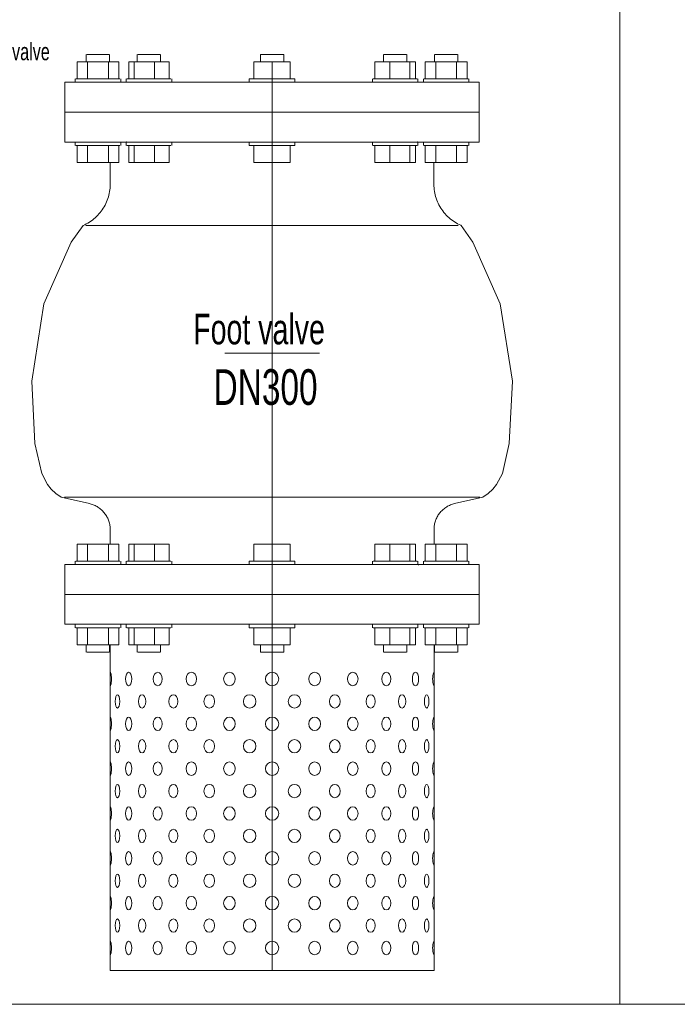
# Model space of a CAD drawing. Header units: millimetres. Extents: x 2339 to 23224, y 1509 to 18979.
# Tile 55 of 124: x 17354 to 18274, y 1509 to 2885. Entities that reach past the tile are written whole.
import ezdxf

# ---------------------------------------------------------------- set-up
doc = ezdxf.new("R2010")
doc.units = ezdxf.units.MM
doc.set_wipeout_variables(frame=1)
doc.layers.get('0').update_dxf_attribs({"lineweight": 0})
doc.styles.add('DISOCP', font='disocp.shx', dxfattribs={"width": 0.6})

# ---------------------------------------------------------------- blocks, each defined once
blk = doc.blocks.new('*U289')
at = {"style": 'DISOCP', "width": 0.7}
blk.add_text('To mini float valve', height=7.2917, dxfattribs=at).set_placement((157.26, 186.99))
blk.add_wipeout([(-138.87, -87.5), (-138.87, -83.11), (-140.3, -83.11), (-140.3, -82.33), (-147.53, -82.33), (-147.53, 82.33), (-140.3, 82.33), (-140.3, 83.11), (-138.87, 83.11), (-138.87, 87.5), (-113.67, 87.5), (-113.67, 83.11), (-112.17, 83.11), (-112.17, 82.33), (-105.01, 82.33), (-105.01, 56.88), (-101.88, 56.88), (-101.88, 53.98), (-78.01, 53.98), (-68.26, 100.63), (-93.78, 100.63), (-93.78, 124.35), (-69.98, 124.35), (-69.71, 175.06), (-63.58, 187.73), (-50.43, 194.91), (-15.57, 195.3), (-15.57, 196.88), (19.24, 196.88), (19.24, 185.77), (8.06, 184.18), (8.06, 177.83), (6.06, 177.83), (6.06, 136.08), (46.19, 128.87), (46.19, 131.27), (60.31, 131.27), (60.31, 125.54), (89.68, 125.54), (93.78, 124.35), (93.78, 100.63), (68.26, 100.63), (78.01, 53.98), (101.88, 53.98), (101.88, 78.24), (105.01, 78.41), (105.01, 82.33), (112.17, 82.33), (113.67, 87.5), (138.87, 87.5), (138.87, 83.11), (140.3, 83.11), (140.3, 82.33), (147.53, 82.33), (147.53, -82.33), (140.3, -82.33), (140.3, -83.11), (138.87, -83.11), (138.87, -87.5), (113.67, -87.5), (113.67, -83.11), (112.17, -83.11), (112.17, -82.33), (105.01, -82.33), (105.01, -56.88), (101.88, -56.71), (101.88, -53.97), (-105.01, -53.97), (-105.01, -82.33), (-112.17, -82.33), (-112.17, -83.11), (-113.67, -83.11), (-113.67, -87.5)])
for p, q in [((-15.57, 195.3), (-46.17, 195.3)), ((19.24, 196.88), (-15.57, 196.88)), ((-15.57, 190.53), (-15.57, 196.88)), ((19.24, 196.88), (19.24, 190.53)), ((34.37, 195.3), (19.24, 195.3)), ((25.05, 195.3), (127.43, 195.3)), ((-15.57, 184.18), (-15.57, 190.53)), ((19.24, 190.53), (19.24, 184.18)), ((-46.17, 185.77), (-15.57, 185.77)), ((-15.57, 184.18), (-4.64, 184.18)), ((-4.64, 184.18), (-4.64, 177.83)), ((8.06, 184.18), (19.24, 184.18)), ((8.06, 177.83), (8.06, 184.18)), ((34.37, 185.77), (19.24, 185.77)), ((127.43, 185.77), (25.05, 185.77)), ((8.06, 177.83), (-4.64, 177.83)), ((-3.47, 177.83), (-3.47, 136.16)), ((6.06, 136.08), (6.06, 177.83)), ((-69.98, 171.48), (-69.98, 124.35)), ((-60.46, 124.35), (-60.46, 171.48)), ((-85.52, 131.27), (-89.05, 131.27)), ((-89.05, 131.27), (-89.05, 125.54)), ((-78.46, 131.27), (-85.52, 131.27)), ((-85.52, 125.54), (-85.52, 131.27)), ((-74.93, 131.27), (-78.46, 131.27)), ((-78.46, 131.27), (-78.46, 125.54)), ((-74.93, 131.27), (-74.93, 125.54)), ((-56.78, 131.27), (-60.31, 131.27)), ((-60.31, 131.27), (-60.31, 125.54)), ((-49.72, 131.27), (-56.78, 131.27)), ((-56.78, 125.54), (-56.78, 131.27)), ((-46.19, 131.27), (-49.72, 131.27)), ((-49.72, 131.27), (-49.72, 125.54)), ((-46.19, 131.27), (-46.19, 125.54)), ((-7.19, 131.27), (-3.66, 131.27)), ((-7.19, 131.27), (-7.19, 125.54)), ((-3.66, 131.27), (3.4, 131.27)), ((-3.66, 131.27), (-3.66, 125.54)), ((3.4, 131.27), (6.93, 131.27)), ((3.4, 125.54), (3.4, 131.27)), ((6.93, 131.27), (6.93, 125.54)), ((46.19, 131.27), (49.72, 131.27)), ((46.19, 131.27), (46.19, 125.54)), ((49.72, 131.27), (56.78, 131.27)), ((49.72, 131.27), (49.72, 125.54)), ((56.78, 131.27), (60.31, 131.27)), ((56.78, 125.54), (56.78, 131.27)), ((60.31, 131.27), (60.31, 125.54)), ((74.93, 131.27), (78.46, 131.27)), ((74.93, 131.27), (74.93, 125.54)), ((78.46, 131.27), (85.52, 131.27)), ((78.46, 131.27), (78.46, 125.54)), ((85.52, 131.27), (89.05, 131.27)), ((85.52, 125.54), (85.52, 131.27)), ((89.05, 131.27), (89.05, 125.54)), ((-89.68, 124.35), (-89.68, 125.54)), ((-81.99, 125.54), (-89.68, 125.54)), ((-74.3, 125.54), (-81.99, 125.54)), ((-74.3, 125.54), (-74.3, 124.35)), ((-60.94, 124.35), (-60.94, 125.54)), ((-53.25, 125.54), (-60.94, 125.54)), ((-45.57, 125.54), (-53.25, 125.54)), ((-45.57, 125.54), (-45.57, 124.35)), ((-7.82, 125.54), (-7.82, 124.35)), ((-7.82, 125.54), (-0.13, 125.54)), ((-0.13, 125.54), (7.56, 125.54)), ((7.56, 124.35), (7.56, 125.54)), ((45.57, 125.54), (45.57, 124.35)), ((45.57, 125.54), (53.25, 125.54)), ((53.25, 125.54), (60.94, 125.54)), ((60.94, 124.35), (60.94, 125.54)), ((74.3, 125.54), (74.3, 124.35)), ((74.3, 125.54), (81.99, 125.54)), ((81.99, 125.54), (89.68, 125.54)), ((89.68, 124.35), (89.68, 125.54)), ((93.78, 124.35), (-93.78, 124.35)), ((-93.78, 100.63), (-93.78, 124.35)), ((93.78, 100.63), (93.78, 124.35)), ((93.78, 112.49), (-93.78, 112.49)), ((93.78, 100.63), (-93.78, 100.63)), ((-89.68, 100.63), (-89.68, 99.44)), ((-68.26, 100.63), (-78.01, 53.98)), ((-74.3, 99.44), (-74.3, 100.63)), ((-60.94, 100.63), (-60.94, 99.44)), ((-45.57, 99.44), (-45.57, 100.63)), ((-7.82, 99.44), (-7.82, 100.63)), ((7.56, 100.63), (7.56, 99.44)), ((45.57, 99.44), (45.57, 100.63)), ((60.94, 100.63), (60.94, 99.44)), ((68.26, 100.63), (78.01, 53.98)), ((74.3, 99.44), (74.3, 100.63)), ((89.68, 100.63), (89.68, 99.44)), ((-81.99, 99.44), (-89.68, 99.44)), ((-89.05, 93.71), (-89.05, 99.44)), ((-85.52, 99.44), (-85.52, 93.71)), ((-74.3, 99.44), (-81.99, 99.44)), ((-78.46, 93.71), (-78.46, 99.44)), ((-74.93, 93.71), (-74.93, 99.44)), ((-53.25, 99.44), (-60.94, 99.44)), ((-60.31, 93.71), (-60.31, 99.44)), ((-56.78, 99.44), (-56.78, 93.71)), ((-45.57, 99.44), (-53.25, 99.44)), ((-49.72, 93.71), (-49.72, 99.44)), ((-46.19, 93.71), (-46.19, 99.44)), ((-7.82, 99.44), (-0.13, 99.44)), ((-7.19, 93.71), (-7.19, 99.44)), ((-3.66, 93.71), (-3.66, 99.44)), ((-0.13, 99.44), (7.56, 99.44)), ((3.4, 99.44), (3.4, 93.71)), ((6.93, 93.71), (6.93, 99.44)), ((45.57, 99.44), (53.25, 99.44)), ((46.19, 93.71), (46.19, 99.44)), ((49.72, 93.71), (49.72, 99.44)), ((53.25, 99.44), (60.94, 99.44)), ((56.78, 99.44), (56.78, 93.71)), ((60.31, 93.71), (60.31, 99.44)), ((74.3, 99.44), (81.99, 99.44)), ((74.93, 93.71), (74.93, 99.44)), ((78.46, 93.71), (78.46, 99.44)), ((81.99, 99.44), (89.68, 99.44)), ((85.52, 99.44), (85.52, 93.71)), ((89.05, 93.71), (89.05, 99.44)), ((-85.52, 93.71), (-89.05, 93.71)), ((-85.92, 93.71), (-85.92, 91.2)), ((-78.46, 93.71), (-85.52, 93.71)), ((-74.93, 93.71), (-78.46, 93.71)), ((-78.06, 91.2), (-78.06, 93.71)), ((-56.78, 93.71), (-60.31, 93.71)), ((-57.18, 93.71), (-57.18, 91.2)), ((-49.72, 93.71), (-56.78, 93.71)), ((-46.19, 93.71), (-49.72, 93.71)), ((-49.33, 91.2), (-49.33, 93.71)), ((-7.19, 93.71), (-3.66, 93.71)), ((-4.06, 91.2), (-4.06, 93.71)), ((-3.66, 93.71), (3.4, 93.71)), ((3.4, 93.71), (6.93, 93.71)), ((3.8, 93.71), (3.8, 91.2)), ((46.19, 93.71), (49.72, 93.71)), ((49.33, 91.2), (49.33, 93.71)), ((49.72, 93.71), (56.78, 93.71)), ((56.78, 93.71), (60.31, 93.71)), ((57.18, 93.71), (57.18, 91.2)), ((74.93, 93.71), (78.46, 93.71)), ((78.06, 91.2), (78.06, 93.71)), ((78.46, 93.71), (85.52, 93.71)), ((85.52, 93.71), (89.05, 93.71)), ((85.92, 93.71), (85.92, 91.2)), ((-126.27, 87.5), (-138.87, 87.5)), ((-138.87, -87.5), (-138.87, 87.5)), ((-126.27, 87.5), (-126.27, -87.5)), ((-113.67, 87.5), (-126.27, 87.5)), ((-126.27, -87.5), (-126.27, 87.5)), ((-113.67, 87.5), (-113.67, -87.5)), ((-81.99, 91.2), (-85.92, 91.2)), ((-78.2, 91.2), (-81.99, 91.2)), ((-53.25, 91.2), (-57.18, 91.2)), ((-49.46, 91.2), (-53.25, 91.2)), ((-3.92, 91.2), (-0.13, 91.2)), ((-0.13, 91.2), (3.8, 91.2)), ((49.46, 91.2), (53.25, 91.2)), ((53.25, 91.2), (57.18, 91.2)), ((78.2, 91.2), (81.99, 91.2)), ((81.99, 91.2), (85.92, 91.2)), ((113.67, 87.5), (126.27, 87.5)), ((113.67, 87.5), (113.67, -87.5)), ((126.27, 87.5), (138.87, 87.5)), ((126.27, 87.5), (126.27, -87.5)), ((126.27, -87.5), (126.27, 87.5)), ((138.87, -87.5), (138.87, 87.5)), ((-138.87, 83.11), (-140.3, 83.11)), ((-140.3, 73.5), (-140.3, 83.11)), ((-112.17, 83.11), (-113.67, 83.11)), ((-112.17, 83.11), (-112.17, 73.5)), ((112.17, 83.11), (113.67, 83.11)), ((112.17, 83.11), (112.17, 73.5)), ((138.87, 83.11), (140.3, 83.11)), ((140.3, 73.5), (140.3, 83.11)), ((-147.53, 77.91), (-147.53, 82.33)), ((-140.3, 82.33), (-147.53, 82.33)), ((-105.01, 82.33), (-112.17, 82.33)), ((-105.01, 82.33), (-105.01, 77.91)), ((105.01, 82.33), (105.01, 77.91)), ((105.01, 82.33), (112.17, 82.33)), ((140.3, 82.33), (147.53, 82.33)), ((147.53, 77.91), (147.53, 82.33)), ((-147.53, 69.09), (-147.53, 77.91)), ((-140.3, 77.91), (-147.53, 77.91)), ((-105.01, 77.91), (-112.17, 77.91)), ((-101.88, 78.41), (-105.01, 78.41)), ((-105.01, 77.91), (-105.01, 69.09)), ((-101.88, 78.24), (-101.88, 73.5)), ((101.88, 78.41), (105.01, 78.41)), ((101.88, 78.24), (101.88, 73.5)), ((105.01, 77.91), (105.01, 69.09)), ((105.01, 77.91), (112.17, 77.91)), ((140.3, 77.91), (147.53, 77.91)), ((147.53, 69.09), (147.53, 77.91)), ((-140.3, 63.89), (-140.3, 73.5)), ((-112.17, 73.5), (-112.17, 63.89)), ((-101.88, 73.5), (-101.88, 68.59)), ((101.88, 73.5), (101.88, 68.59)), ((112.17, 73.5), (112.17, 63.89)), ((140.3, 63.89), (140.3, 73.5)), ((-147.53, 64.67), (-147.53, 69.09)), ((-147.53, 69.09), (-140.3, 69.09)), ((-112.17, 69.09), (-105.01, 69.09)), ((-105.01, 69.09), (-105.01, 64.67)), ((-105.01, 68.59), (-101.88, 68.59)), ((105.01, 68.59), (101.88, 68.59)), ((105.01, 69.09), (105.01, 64.67)), ((112.17, 69.09), (105.01, 69.09)), ((147.53, 69.09), (140.3, 69.09)), ((147.53, 64.67), (147.53, 69.09)), ((-140.3, 64.67), (-147.53, 64.67)), ((-140.3, 63.89), (-138.87, 63.89)), ((-113.67, 63.89), (-112.17, 63.89)), ((-105.01, 64.67), (-112.17, 64.67)), ((105.01, 64.67), (112.17, 64.67)), ((113.67, 63.89), (112.17, 63.89)), ((140.3, 63.89), (138.87, 63.89)), ((140.3, 64.67), (147.53, 64.67)), ((-147.53, 58.21), (-147.53, 60.5)), ((-140.3, 60.5), (-147.53, 60.5)), ((-147.53, 49.69), (-147.53, 58.21)), ((-140.3, 58.21), (-147.53, 58.21)), ((-138.87, 61.58), (-140.3, 61.58)), ((-140.3, 45.18), (-140.3, 61.58)), ((-138.87, 61.58), (-140.3, 61.58)), ((-140.3, 61.25), (-140.3, 61.25)), ((-112.17, 61.58), (-113.67, 61.58)), ((-112.17, 61.58), (-113.67, 61.58)), ((-112.17, 61.58), (-112.17, 45.18)), ((-112.17, 61.25), (-112.17, 61.25)), ((-105.01, 60.5), (-112.17, 60.5)), ((-105.01, 58.21), (-112.17, 58.21)), ((-105.01, 60.5), (-105.01, 58.21)), ((-105.01, 58.21), (-105.01, 49.69)), ((105.01, 60.5), (105.01, 58.21)), ((105.01, 60.5), (112.17, 60.5)), ((105.01, 58.21), (105.01, 49.69)), ((105.01, 58.21), (112.17, 58.21)), ((112.17, 61.58), (113.67, 61.58)), ((112.17, 61.58), (112.17, 45.18)), ((112.17, 61.58), (113.67, 61.58)), ((112.17, 61.25), (112.17, 61.25)), ((138.87, 61.58), (140.3, 61.58)), ((138.87, 61.58), (140.3, 61.58)), ((140.3, 45.18), (140.3, 61.58)), ((140.3, 61.25), (140.3, 61.25)), ((140.3, 60.5), (147.53, 60.5)), ((140.3, 58.21), (147.53, 58.21)), ((147.53, 58.21), (147.53, 60.5)), ((147.53, 49.69), (147.53, 58.21)), ((-101.88, 56.88), (-105.01, 56.88)), ((-101.88, 56.88), (-105.01, 56.88)), ((-101.88, 56.88), (-101.88, 48.5)), ((-101.88, 56.71), (-101.88, 56.71)), ((101.88, 56.88), (105.01, 56.88)), ((101.88, 56.88), (101.88, 48.5)), ((101.88, 56.88), (105.01, 56.88)), ((101.88, 56.71), (101.88, 56.71)), ((-101.88, 53.98), (-78.01, 53.98)), ((101.88, 53.98), (78.01, 53.98)), ((113.67, -53.97), (113.67, 53.98)), ((-147.53, 43.45), (-147.53, 49.69)), ((-140.3, 49.69), (-147.53, 49.69)), ((-105.01, 49.69), (-112.17, 49.69)), ((-105.01, 49.69), (-105.01, 43.45)), ((-105.01, 47.06), (-101.88, 47.06)), ((-101.88, 48.5), (-101.88, 47.06)), ((-101.88, 47.23), (-101.88, 47.23)), ((101.88, 48.5), (101.88, 47.06)), ((101.88, 47.23), (101.88, 47.23)), ((105.01, 47.06), (101.88, 47.06)), ((105.01, 49.69), (105.01, 43.45)), ((105.01, 49.69), (112.17, 49.69)), ((140.3, 49.69), (147.53, 49.69)), ((147.53, 43.45), (147.53, 49.69)), ((-147.53, 43.45), (-140.3, 43.45)), ((-140.3, 42.36), (-140.3, 45.18)), ((-140.3, 42.36), (-138.87, 42.36)), ((-113.67, 42.36), (-112.17, 42.36)), ((-112.17, 45.18), (-112.17, 42.36)), ((-112.17, 43.45), (-105.01, 43.45)), ((112.17, 43.45), (105.01, 43.45)), ((112.17, 45.18), (112.17, 42.36)), ((113.67, 42.36), (112.17, 42.36)), ((140.3, 42.36), (138.87, 42.36)), ((140.3, 42.36), (140.3, 45.18)), ((147.53, 43.45), (140.3, 43.45)), ((0, 13.48), (0, -13.48)), ((-138.87, 9.61), (-140.3, 9.61)), ((-140.3, 9.61), (-140.3, 9.28)), ((-140.3, -9.61), (-140.3, 9.61)), ((-112.17, 9.61), (-113.67, 9.61)), ((-112.17, 9.61), (-112.17, -9.61)), ((-112.17, 9.28), (-112.17, 9.61)), ((112.17, 9.61), (113.67, 9.61)), ((112.17, 9.61), (112.17, -9.61)), ((112.17, 9.28), (112.17, 9.61)), ((138.87, 9.61), (140.3, 9.61)), ((140.3, 9.61), (140.3, 9.28)), ((140.3, -9.61), (140.3, 9.61)), ((-147.53, 0), (-147.53, 7.64)), ((-140.3, 7.64), (-147.53, 7.64)), ((-105.01, 7.64), (-112.17, 7.64)), ((-107.15, 4.74), (-107.15, 4.91)), ((-105.01, 7.64), (-105.01, 0)), ((-101.88, 4.91), (-105.01, 4.91)), ((-101.88, 4.91), (-101.88, -4.91)), ((101.88, 4.91), (105.01, 4.91)), ((101.88, 4.91), (101.88, -4.91)), ((105.01, 7.64), (105.01, 0)), ((105.01, 7.64), (112.17, 7.64)), ((107.15, 4.74), (107.15, 4.91)), ((140.3, 7.64), (147.53, 7.64)), ((147.53, 0), (147.53, 7.64)), ((113.67, 0), (-113.67, 0)), ((-147.53, -7.64), (-147.53, 0)), ((-140.3, 0), (-147.53, 0)), ((-105.01, 0), (-112.17, 0)), ((-105.01, 0), (-105.01, -7.64)), ((105.01, 0), (105.01, -7.64)), ((105.01, 0), (112.17, 0)), ((140.3, 0), (147.53, 0)), ((147.53, -7.64), (147.53, 0)), ((-140.3, -7.64), (-147.53, -7.64)), ((-105.01, -7.64), (-112.17, -7.64)), ((-105.01, -4.91), (-101.88, -4.91)), ((-101.88, -4.91), (-101.88, -4.74)), ((101.88, -4.91), (101.88, -4.74)), ((105.01, -4.91), (101.88, -4.91)), ((105.01, -7.64), (112.17, -7.64)), ((140.3, -7.64), (147.53, -7.64)), ((-140.3, -9.28), (-140.3, -9.61)), ((-140.3, -9.61), (-138.87, -9.61)), ((-113.67, -9.61), (-112.17, -9.61)), ((-112.17, -9.61), (-112.17, -9.28)), ((112.17, -9.61), (112.17, -9.28)), ((113.67, -9.61), (112.17, -9.61)), ((140.3, -9.61), (138.87, -9.61)), ((140.3, -9.28), (140.3, -9.61)), ((-147.53, -49.69), (-147.53, -43.45)), ((-140.3, -43.45), (-147.53, -43.45)), ((-138.87, -42.36), (-140.3, -42.36)), ((-140.3, -45.18), (-140.3, -42.36)), ((-140.3, -61.58), (-140.3, -45.18)), ((-112.17, -42.36), (-113.67, -42.36)), ((-112.17, -42.36), (-112.17, -45.18)), ((-105.01, -43.45), (-112.17, -43.45)), ((-112.17, -45.18), (-112.17, -61.58)), ((-105.01, -43.45), (-105.01, -49.69)), ((105.01, -43.45), (105.01, -49.69)), ((105.01, -43.45), (112.17, -43.45)), ((112.17, -42.36), (113.67, -42.36)), ((112.17, -42.36), (112.17, -45.18)), ((112.17, -45.18), (112.17, -61.58)), ((138.87, -42.36), (140.3, -42.36)), ((140.3, -45.18), (140.3, -42.36)), ((140.3, -43.45), (147.53, -43.45)), ((140.3, -61.58), (140.3, -45.18)), ((147.53, -49.69), (147.53, -43.45)), ((-147.53, -58.21), (-147.53, -49.69)), ((-140.3, -49.69), (-147.53, -49.69)), ((-105.01, -49.69), (-112.17, -49.69)), ((-101.88, -47.06), (-105.01, -47.06)), ((-105.01, -49.69), (-105.01, -58.21)), ((-101.88, -47.06), (-101.88, -48.5)), ((-101.88, -47.23), (-101.88, -47.23)), ((-101.88, -48.5), (-101.88, -56.88)), ((101.88, -47.06), (105.01, -47.06)), ((101.88, -47.06), (101.88, -48.5)), ((101.88, -47.23), (101.88, -47.23)), ((101.88, -48.5), (101.88, -56.88)), ((105.01, -49.69), (105.01, -58.21)), ((105.01, -49.69), (112.17, -49.69)), ((140.3, -49.69), (147.53, -49.69)), ((147.53, -58.21), (147.53, -49.69)), ((-101.88, -53.98), (101.88, -53.97)), ((-105.01, -56.88), (-101.88, -56.88)), ((-105.01, -56.88), (-101.88, -56.88)), ((-101.88, -56.71), (-101.88, -56.71)), ((101.88, -56.71), (101.88, -56.71)), ((105.01, -56.88), (101.88, -56.88)), ((105.01, -56.88), (101.88, -56.88)), ((-147.53, -60.5), (-147.53, -58.21)), ((-140.3, -58.21), (-147.53, -58.21)), ((-140.3, -60.5), (-147.53, -60.5)), ((-140.3, -61.25), (-140.3, -61.25)), ((-140.3, -61.58), (-138.87, -61.58)), ((-140.3, -61.58), (-138.87, -61.58)), ((-113.67, -61.58), (-112.17, -61.58)), ((-113.67, -61.58), (-112.17, -61.58)), ((-105.01, -58.21), (-112.17, -58.21)), ((-105.01, -60.5), (-112.17, -60.5)), ((-112.17, -61.25), (-112.17, -61.25)), ((-105.01, -58.21), (-105.01, -60.5)), ((105.01, -58.21), (105.01, -60.5)), ((105.01, -58.21), (112.17, -58.21)), ((105.01, -60.5), (112.17, -60.5)), ((112.17, -61.25), (112.17, -61.25)), ((113.67, -61.58), (112.17, -61.58)), ((113.67, -61.58), (112.17, -61.58)), ((140.3, -61.58), (138.87, -61.58)), ((140.3, -61.58), (138.87, -61.58)), ((140.3, -58.21), (147.53, -58.21)), ((140.3, -60.5), (147.53, -60.5)), ((140.3, -61.25), (140.3, -61.25)), ((147.53, -60.5), (147.53, -58.21)), ((-147.53, -69.09), (-147.53, -64.67)), ((-140.3, -64.67), (-147.53, -64.67)), ((-138.87, -63.89), (-140.3, -63.89)), ((-140.3, -73.5), (-140.3, -63.89)), ((-112.17, -63.89), (-113.67, -63.89)), ((-112.17, -63.89), (-112.17, -73.5)), ((-105.01, -64.67), (-112.17, -64.67)), ((-105.01, -64.67), (-105.01, -69.09)), ((105.01, -64.67), (105.01, -69.09)), ((105.01, -64.67), (112.17, -64.67)), ((112.17, -63.89), (113.67, -63.89)), ((112.17, -63.89), (112.17, -73.5)), ((138.87, -63.89), (140.3, -63.89)), ((140.3, -73.5), (140.3, -63.89)), ((140.3, -64.67), (147.53, -64.67)), ((147.53, -69.09), (147.53, -64.67)), ((-147.53, -77.91), (-147.53, -69.09)), ((-140.3, -69.09), (-147.53, -69.09)), ((-105.01, -69.09), (-112.17, -69.09)), ((-101.88, -68.59), (-105.01, -68.59)), ((-105.01, -69.09), (-105.01, -77.91)), ((-101.88, -68.59), (-101.88, -73.5)), ((101.88, -68.59), (105.01, -68.59)), ((101.88, -68.59), (101.88, -73.5)), ((105.01, -69.09), (105.01, -77.91)), ((105.01, -69.09), (112.17, -69.09)), ((140.3, -69.09), (147.53, -69.09)), ((147.53, -77.91), (147.53, -69.09)), ((-140.3, -83.11), (-140.3, -73.5)), ((-112.17, -73.5), (-112.17, -83.11)), ((-101.88, -73.5), (-101.88, -78.41)), ((101.88, -73.5), (101.88, -78.41)), ((112.17, -73.5), (112.17, -83.11)), ((140.3, -83.11), (140.3, -73.5)), ((-147.53, -82.33), (-147.53, -77.91)), ((-140.3, -77.91), (-147.53, -77.91)), ((-105.01, -77.91), (-112.17, -77.91)), ((-105.01, -77.91), (-105.01, -82.33)), ((-105.01, -78.41), (-101.88, -78.41)), ((105.01, -78.41), (101.88, -78.41)), ((105.01, -77.91), (105.01, -82.33)), ((105.01, -77.91), (112.17, -77.91)), ((140.3, -77.91), (147.53, -77.91)), ((147.53, -82.33), (147.53, -77.91)), ((-140.3, -82.33), (-147.53, -82.33)), ((-105.01, -82.33), (-112.17, -82.33)), ((105.01, -82.33), (112.17, -82.33)), ((140.3, -82.33), (147.53, -82.33)), ((-140.3, -83.11), (-138.87, -83.11)), ((-113.67, -83.11), (-112.17, -83.11)), ((113.67, -83.11), (112.17, -83.11)), ((140.3, -83.11), (138.87, -83.11)), ((-138.87, -87.5), (-126.27, -87.5)), ((-126.27, -87.5), (-113.67, -87.5)), ((126.27, -87.5), (113.67, -87.5)), ((138.87, -87.5), (126.27, -87.5))]:
    blk.add_line(p, q)
at = {"flags": 128}
for points in [[(-46.17, 195.3), (-47.12, 195.28), (-48.07, 195.22), (-49.02, 195.13), (-49.96, 194.99), (-50.9, 194.82), (-51.83, 194.61), (-52.75, 194.37), (-53.66, 194.09), (-54.56, 193.77), (-55.44, 193.42), (-56.31, 193.03), (-57.17, 192.61), (-58, 192.15), (-58.82, 191.66), (-59.62, 191.14), (-60.39, 190.58), (-61.14, 190), (-61.87, 189.39), (-62.58, 188.74), (-63.25, 188.07), (-63.9, 187.38), (-64.52, 186.66), (-65.12, 185.91), (-65.68, 185.14), (-66.21, 184.35), (-66.71, 183.54), (-67.17, 182.71), (-67.6, 181.86), (-68, 180.99), (-68.36, 180.11), (-68.69, 179.22), (-68.98, 178.31), (-69.24, 177.39), (-69.46, 176.47), (-69.64, 175.53), (-69.78, 174.59), (-69.88, 173.64), (-69.95, 172.69), (-69.98, 171.74), (-69.98, 171.48)], [(-60.46, 171.48), (-60.45, 172.06), (-60.41, 172.63), (-60.35, 173.19), (-60.28, 173.76), (-60.17, 174.32), (-60.05, 174.88), (-59.9, 175.43), (-59.73, 175.98), (-59.54, 176.52), (-59.33, 177.05), (-59.1, 177.57), (-58.84, 178.08), (-58.57, 178.58), (-58.28, 179.07), (-57.96, 179.55), (-57.63, 180.02), (-57.28, 180.47), (-56.91, 180.9), (-56.53, 181.33), (-56.12, 181.73), (-55.71, 182.12), (-55.27, 182.5), (-54.83, 182.85), (-54.36, 183.19), (-53.89, 183.51), (-53.4, 183.81), (-52.9, 184.08), (-52.39, 184.34), (-51.88, 184.58), (-51.35, 184.8), (-50.81, 185), (-50.27, 185.17), (-49.72, 185.32), (-49.16, 185.46), (-48.6, 185.56), (-48.03, 185.65), (-47.47, 185.71), (-46.9, 185.75), (-46.32, 185.77), (-46.17, 185.77)]]:
    blk.add_lwpolyline(points, dxfattribs=at)
for points in [[(153.89, 189.41), (148.01, 193.63), (148.01, 191.09), (135.74, 191.09), (135.74, 189.39)], [(153.89, 189.31), (148.01, 185.09), (148.01, 187.63), (135.74, 187.63), (135.74, 189.32)]]:
    blk.add_lwpolyline(points)
for centre, radius, start, end in [((34.37, 190.53), 4.76, 270, 90), ((0, -12.9), 149.11, 71.9529, 108.0471)]:
    blk.add_arc(centre, radius, start, end)
blk.add_ellipse((127.43, 192.92), major_axis=(0, -2.38), ratio=0.622117)
for centre, major_axis, ratio, start_param, end_param in [((127.43, 188.15), (0, -2.38), 0.622117, 0, 3.141593), ((93.72, 18.64), (0, 102.39), 0.000001, 0.785356, 0.785416), ((0, 76.2), (102.39, 0), 0.000001, 0.785398, 0.785406)]:
    blk.add_ellipse(centre, major_axis=major_axis, ratio=ratio, start_param=start_param, end_param=end_param)
at = {"extrusion": (0, 0, -1)}
for centre, major_axis, start_param, end_param in [((-93.72, 18.64), (0, 102.39), 0.785356, 0.785416), ((0, 76.2), (-102.39, 0), 0.785398, 0.785406)]:
    blk.add_ellipse(centre, major_axis=major_axis, ratio=0.000001, start_param=start_param, end_param=end_param, dxfattribs=at)
for points, knots in [([(-4.64, 184.18), (-4.64, 184.18), (-4.6, 184.21), (-4.51, 184.31), (-4.42, 184.41), (-4.3, 184.53), (-4.15, 184.68), (-3.98, 184.85), (-3.79, 185.03), (-3.59, 185.24), (-3.37, 185.45), (-3.14, 185.68), (-2.9, 185.92), (-2.65, 186.18), (-2.31, 186.52), (-1.95, 186.88), (-1.58, 187.25), (-1.19, 187.63), (-0.52, 188.31), (0.49, 189.31), (1.3, 190.13), (1.71, 190.53)], [0, 0, 0, 0, 0.071429, 0.107143, 0.142857, 0.178571, 0.214286, 0.25, 0.285714, 0.321429, 0.357143, 0.392857, 0.428571, 0.464286, 0.5, 0.571429, 0.607143, 0.642857, 0.714286, 0.857143, 1, 1, 1, 1]), ([(1.71, 190.53), (2.12, 190.13), (2.93, 189.31), (3.93, 188.31), (4.61, 187.63), (4.99, 187.25), (5.27, 186.97), (5.54, 186.7), (5.81, 186.43), (6.07, 186.18), (6.32, 185.92), (6.56, 185.68), (6.79, 185.45), (7.01, 185.24), (7.21, 185.03), (7.39, 184.85), (7.56, 184.68), (7.71, 184.53), (7.83, 184.41), (7.93, 184.31), (8.02, 184.21), (8.05, 184.18), (8.06, 184.18)], [0, 0, 0, 0, 0.142857, 0.285714, 0.357143, 0.392857, 0.428571, 0.464286, 0.5, 0.535714, 0.571429, 0.607143, 0.642857, 0.678571, 0.714286, 0.75, 0.785714, 0.821429, 0.857143, 0.892857, 0.928571, 1, 1, 1, 1]), ([(-53.79, 0), (-53.81, 1.88), (-54.02, 5.58), (-54.67, 10.04), (-55.43, 13.52), (-56.13, 16.1), (-56.91, 18.62), (-57.75, 21.07), (-58.65, 23.43), (-59.94, 26.51), (-62.31, 31.64), (-65.32, 37.17), (-67.52, 40.83), (-78.01, 53.98)], [0, 0, 0, 0, 0.0625, 0.125, 0.15625, 0.1875, 0.21875, 0.25, 0.28125, 0.3125, 0.375, 0.5, 0.5751957, 0.5751957, 0.5751957, 0.5751957]), ([(53.79, 0), (53.81, 1.88), (54.02, 5.58), (54.67, 10.04), (55.43, 13.52), (56.13, 16.1), (56.91, 18.62), (57.75, 21.07), (58.65, 23.43), (59.94, 26.51), (62.31, 31.64), (65.32, 37.17), (67.52, 40.83), (78.01, 53.98)], [0, 0, 0, 0, 0.0625, 0.125, 0.15625, 0.1875, 0.21875, 0.25, 0.28125, 0.3125, 0.375, 0.5, 0.5751957, 0.5751957, 0.5751957, 0.5751957])]:
    blk.add_open_spline(points, degree=3, knots=knots)
at = {"style": 'DISOCP', "width": 0.7}
for s, height, p in [('Float valve', 14.5833, (-39.05, 25.33)), ('DN300', 15.921, (-21.78, -34.52))]:
    blk.add_text(s, height=height, dxfattribs=at).set_placement(p)
blk = doc.blocks.new('*U310')
for p, q in [((-82.72, 133.33), (-77.71, 133.33)), ((-77.71, 133.33), (-72.69, 133.33)), ((-59.96, 133.33), (-51.28, 133.33)), ((-59.96, 133.33), (-59.96, 133.33)), ((-51.28, 133.33), (-49.93, 133.33)), ((-5.2, 133.33), (5.18, 133.33)), ((-5.02, 133.33), (-5.2, 133.33)), ((5.18, 133.33), (5.01, 133.33)), ((49.92, 133.33), (51.27, 133.33)), ((51.27, 133.33), (59.95, 133.33)), ((59.95, 133.33), (59.95, 133.33)), ((72.68, 133.33), (77.69, 133.33)), ((77.69, 133.33), (82.71, 133.33))]:
    blk.add_line(p, q)
blk.add_wipeout([(72.29, -275.29), (-72.28, -275.29), (-72.28, -133.33), (-82.9, -133.33), (-82.9, -130.03), (-87.04, -130.03), (-87.04, -122.45), (-87.87, -122.45), (-87.87, -120.87), (-92.51, -120.87), (-92.51, -94.23), (-87.87, -94.23), (-87.87, -92.71), (-87.04, -92.71), (-87.04, -85.08), (-72.28, -85.08), (-72.33, -77.26), (-73.94, -72.56), (-77.13, -69.07), (-81.47, -67.08), (-87.79, -65.62), (-94.11, -64.16), (-100.24, -58.56), (-102.81, -53.57), (-105.84, -40.28), (-107.29, -12.39), (-104.58, 4.84), (-101.87, 22.06), (-94.86, 37.81), (-89.61, 49.59), (-84.35, 57.04), (-75.8, 64.04), (-73.29, 69.02), (-72.36, 73.31), (-72.36, 85.08), (-87.04, 85.08), (-87.04, 92.71), (-87.87, 92.71), (-87.87, 94.23), (-92.51, 94.23), (-92.51, 120.87), (-87.87, 120.87), (-87.52, 122.45), (-87.04, 122.45), (-87.04, 130.03), (87.02, 130.03), (87.02, 122.45), (87.85, 122.45), (87.85, 120.87), (92.49, 120.87), (92.49, 94.23), (87.85, 94.23), (87.85, 92.71), (87.02, 92.71), (87.02, 85.08), (72.22, 85.08), (72.29, 73.82), (74.87, 65.48), (79.18, 60.26), (84.24, 57.08), (89.59, 49.59), (101.85, 22.06), (107.27, -12.39), (105.82, -40.28), (102.79, -53.57), (97.51, -61.6), (92.66, -64.16), (81.45, -67.08), (77.54, -68.77), (74.2, -72.12), (72.29, -81.24), (72.29, -85.08), (87.02, -85.08), (87.02, -92.71), (87.85, -92.71), (87.85, -94.23), (92.49, -94.23), (92.49, -120.87), (87.85, -120.87), (87.85, -122.45), (87.02, -122.45), (87.02, -130.03), (82.88, -130.03), (82.7, -133.33), (72.29, -133.33)])
for p, q in [((-82.9, 133.33), (-82.9, 130.03)), ((-72.52, 130.03), (-72.52, 133.33)), ((-60.14, 133.33), (-60.14, 130.03)), ((-60.14, 133.33), (-60.14, 130.03)), ((-49.76, 130.03), (-49.76, 133.33)), ((-5.2, 133.33), (-5.2, 130.03)), ((5.18, 130.03), (5.18, 133.33)), ((49.75, 133.33), (49.75, 130.03)), ((60.13, 130.03), (60.13, 133.33)), ((60.13, 130.03), (60.13, 133.33)), ((72.5, 133.33), (72.5, 130.03)), ((82.88, 130.03), (82.88, 133.33)), ((-87.04, 130.03), (-82.37, 130.03)), ((-87.04, 130.03), (-87.04, 122.45)), ((-82.37, 130.03), (-73.04, 130.03)), ((-82.37, 130.03), (-82.37, 122.45)), ((-73.04, 130.03), (-68.38, 130.03)), ((-73.04, 122.45), (-73.04, 130.03)), ((-68.38, 130.03), (-68.38, 122.45)), ((-63.96, 130.03), (-61.54, 130.03)), ((-63.96, 130.03), (-63.96, 122.45)), ((-61.54, 130.03), (-52.53, 130.03)), ((-61.54, 130.03), (-61.54, 122.45)), ((-52.53, 130.03), (-45.94, 130.03)), ((-52.53, 130.03), (-52.53, 122.45)), ((-45.94, 122.45), (-45.94, 130.03)), ((-8.09, 130.03), (-0.01, 130.03)), ((-8.09, 130.03), (-8.09, 122.45)), ((-0.01, 130.23), (0.01, -275.29)), ((-0.01, 130.03), (8.07, 130.03)), ((-0.01, 130.03), (-0.01, 122.45)), ((8.07, 130.03), (8.07, 122.45)), ((45.92, 130.03), (52.52, 130.03)), ((45.92, 130.03), (45.92, 122.45)), ((52.52, 130.03), (61.53, 130.03)), ((52.52, 130.03), (52.52, 122.45)), ((61.53, 130.03), (63.95, 130.03)), ((61.53, 130.03), (61.53, 122.45)), ((63.95, 130.03), (63.95, 122.45)), ((68.36, 130.03), (73.03, 130.03)), ((68.36, 130.03), (68.36, 122.45)), ((73.03, 130.03), (82.36, 130.03)), ((73.03, 130.03), (73.03, 122.45)), ((82.36, 130.03), (87.02, 130.03)), ((82.36, 130.03), (82.36, 122.45)), ((87.02, 130.03), (87.02, 122.45)), ((-92.51, 120.87), (-92.51, 107.55)), ((-92.51, 120.87), (92.49, 120.87)), ((-87.86, 122.45), (-87.86, 120.87)), ((-87.52, 122.45), (-77.71, 122.45)), ((-77.71, 122.45), (-67.89, 122.45)), ((-67.55, 120.87), (-67.55, 122.45)), ((-65.11, 122.45), (-65.11, 120.87)), ((-65.11, 122.45), (-65.11, 120.87)), ((-64.76, 122.45), (-47.76, 122.45)), ((-64.76, 122.45), (-64.76, 122.45)), ((-47.76, 122.45), (-45.14, 122.45)), ((-44.79, 120.87), (-44.79, 122.45)), ((-10.16, 122.45), (-10.16, 120.87)), ((-10.16, 122.45), (10.15, 122.45)), ((-9.82, 122.45), (-10.16, 122.45)), ((10.15, 122.45), (9.81, 122.45)), ((10.15, 120.87), (10.15, 122.45)), ((44.78, 122.45), (44.78, 120.87)), ((45.12, 122.45), (47.75, 122.45)), ((47.75, 122.45), (64.75, 122.45)), ((64.75, 122.45), (64.75, 122.45)), ((65.1, 120.87), (65.1, 122.45)), ((65.1, 120.87), (65.1, 122.45)), ((67.54, 122.45), (67.54, 120.87)), ((67.88, 122.45), (77.69, 122.45)), ((77.69, 122.45), (87.51, 122.45)), ((87.85, 120.87), (87.85, 122.45)), ((92.49, 107.55), (92.49, 120.87)), ((-92.51, 107.55), (-92.51, 94.23)), ((-92.51, 107.55), (92.49, 107.55)), ((92.49, 107.55), (-92.51, 107.55)), ((92.49, 94.23), (92.49, 107.55)), ((92.49, 94.23), (-92.51, 94.23)), ((-87.86, 94.23), (-87.86, 92.71)), ((-77.71, 92.71), (-87.52, 92.71)), ((-87.04, 92.71), (-87.04, 85.08)), ((-82.37, 92.71), (-82.37, 85.08)), ((-67.89, 92.71), (-77.71, 92.71)), ((-73.04, 85.08), (-73.04, 92.71)), ((-68.38, 92.71), (-68.38, 85.08)), ((-67.55, 92.71), (-67.55, 94.23)), ((-65.11, 94.23), (-65.11, 92.71)), ((-65.11, 94.23), (-65.11, 92.71)), ((-64.99, 94.28), (-65.02, 94.28)), ((-47.76, 92.71), (-64.76, 92.71)), ((-64.76, 92.71), (-64.76, 92.71)), ((-63.96, 92.71), (-63.96, 85.08)), ((-61.54, 92.71), (-61.54, 85.08)), ((-52.53, 92.71), (-52.53, 85.08)), ((-45.14, 92.71), (-47.76, 92.71)), ((-45.94, 85.08), (-45.94, 92.71)), ((-44.79, 92.71), (-44.79, 94.23)), ((-10.16, 94.23), (-10.16, 92.71)), ((-10.16, 92.71), (-9.82, 92.71)), ((10.15, 92.71), (-10.16, 92.71)), ((-8.09, 92.71), (-8.09, 85.08)), ((-0.01, 92.71), (-0.01, 85.08)), ((8.07, 92.71), (8.07, 85.08)), ((9.81, 92.71), (10.15, 92.71)), ((10.15, 92.71), (10.15, 94.23)), ((44.78, 94.23), (44.78, 92.71)), ((47.75, 92.71), (45.12, 92.71)), ((45.92, 92.71), (45.92, 85.08)), ((64.75, 92.71), (47.75, 92.71)), ((52.52, 92.71), (52.52, 85.08)), ((61.53, 92.71), (61.53, 85.08)), ((63.95, 92.71), (63.95, 85.08)), ((64.75, 92.71), (64.75, 92.71)), ((64.92, 94.28), (64.82, 94.27)), ((65.1, 92.71), (65.1, 94.23)), ((65.1, 92.71), (65.1, 94.23)), ((67.54, 94.23), (67.54, 92.71)), ((77.69, 92.71), (67.88, 92.71)), ((68.36, 92.71), (68.36, 85.08)), ((73.03, 92.71), (73.03, 85.08)), ((87.51, 92.71), (77.69, 92.71)), ((82.36, 92.71), (82.36, 85.08)), ((87.02, 92.71), (87.02, 85.08)), ((87.85, 92.71), (87.85, 94.23)), ((-82.37, 85.08), (-87.04, 85.08)), ((-73.04, 85.08), (-82.37, 85.08)), ((-68.38, 85.08), (-73.04, 85.08)), ((-72.24, 77.4), (-72.24, 85.08)), ((-61.54, 85.08), (-63.96, 85.08)), ((-52.53, 85.08), (-61.54, 85.08)), ((-45.94, 85.08), (-52.53, 85.08)), ((-0.01, 85.08), (-8.09, 85.08)), ((8.07, 85.08), (-0.01, 85.08)), ((52.52, 85.08), (45.92, 85.08)), ((61.53, 85.08), (52.52, 85.08)), ((63.95, 85.08), (61.53, 85.08)), ((73.03, 85.08), (68.36, 85.08)), ((72.23, 77.4), (72.23, 85.08)), ((82.36, 85.08), (73.03, 85.08)), ((87.02, 85.08), (82.36, 85.08)), ((-72.24, 77.4), (-72.24, 75.41)), ((72.23, 75.41), (72.23, 77.4)), ((-0.01, 57.04), (-83.07, 57.04)), ((83.06, 57.04), (-0.01, 57.04)), ((-21.12, 0), (21.11, 0)), ((-94.11, -64.16), (-81.47, -67.08)), ((-0.01, -64.16), (-92.68, -64.16)), ((92.67, -64.16), (-0.01, -64.16)), ((81.46, -67.08), (94.1, -64.16)), ((-72.28, -77.73), (-72.28, -85.08)), ((72.3, -77.4), (72.3, -85.08)), ((-87.04, -85.08), (-82.37, -85.08)), ((-87.04, -92.71), (-87.04, -85.08)), ((-82.37, -85.08), (-73.04, -85.08)), ((-82.37, -92.71), (-82.37, -85.08)), ((-73.04, -85.08), (-68.38, -85.08)), ((-73.04, -92.71), (-73.04, -85.08)), ((-68.38, -92.71), (-68.38, -85.08)), ((-63.96, -85.08), (-61.54, -85.08)), ((-63.96, -92.71), (-63.96, -85.08)), ((-61.54, -85.08), (-52.53, -85.08)), ((-61.54, -92.71), (-61.54, -85.08)), ((-52.53, -85.08), (-45.94, -85.08)), ((-52.53, -92.71), (-52.53, -85.08)), ((-45.94, -92.71), (-45.94, -85.08)), ((-8.09, -85.08), (-0.01, -85.08)), ((-8.09, -92.71), (-8.09, -85.08)), ((-0.01, -85.08), (8.07, -85.08)), ((-0.01, -92.71), (-0.01, -85.08)), ((8.07, -92.71), (8.07, -85.08)), ((45.92, -85.08), (52.52, -85.08)), ((45.92, -85.08), (45.92, -92.71)), ((52.52, -85.08), (61.53, -85.08)), ((52.52, -92.71), (52.52, -85.08)), ((61.53, -85.08), (63.95, -85.08)), ((61.53, -92.71), (61.53, -85.08)), ((63.95, -92.71), (63.95, -85.08)), ((68.36, -85.08), (73.03, -85.08)), ((68.36, -92.71), (68.36, -85.08)), ((73.03, -85.08), (82.36, -85.08)), ((73.03, -85.08), (73.03, -92.71)), ((82.36, -85.08), (87.02, -85.08)), ((82.36, -92.71), (82.36, -85.08)), ((87.02, -92.71), (87.02, -85.08)), ((-92.51, -94.23), (-92.51, -107.55)), ((-92.51, -94.23), (92.49, -94.23)), ((-87.86, -92.71), (-87.86, -94.23)), ((-87.52, -92.71), (-77.71, -92.71)), ((-77.71, -92.71), (-67.89, -92.71)), ((-67.55, -94.23), (-67.55, -92.71)), ((-65.34, -94.35), (-65.23, -94.34)), ((-65.11, -92.71), (-65.11, -94.23)), ((-65.11, -92.71), (-65.11, -94.23)), ((-64.76, -92.71), (-64.76, -92.71)), ((-64.76, -92.71), (-47.76, -92.71)), ((-47.76, -92.71), (-45.14, -92.71)), ((-44.79, -94.23), (-44.79, -92.71)), ((-10.16, -92.71), (-10.16, -94.23)), ((-9.82, -92.71), (-10.16, -92.71)), ((-10.16, -92.71), (10.15, -92.71)), ((10.15, -92.71), (9.81, -92.71)), ((10.15, -94.23), (10.15, -92.71)), ((44.78, -92.71), (44.78, -94.23)), ((45.12, -92.71), (47.75, -92.71)), ((47.75, -92.71), (64.75, -92.71)), ((64.75, -92.71), (64.75, -92.71)), ((65.1, -94.23), (65.1, -92.71)), ((65.1, -94.23), (65.1, -92.71)), ((65.41, -94.35), (65.44, -94.35)), ((67.54, -92.71), (67.54, -94.23)), ((67.88, -92.71), (77.69, -92.71)), ((77.69, -92.71), (87.51, -92.71)), ((87.85, -94.23), (87.85, -92.71)), ((92.49, -107.55), (92.49, -94.23)), ((92.49, -107.55), (-92.51, -107.55)), ((-92.51, -107.55), (-92.51, -120.87)), ((-92.51, -107.55), (92.49, -107.55)), ((92.49, -120.87), (92.49, -107.55)), ((92.49, -120.87), (-92.51, -120.87)), ((-87.86, -120.87), (-87.86, -122.45)), ((-77.71, -122.45), (-87.52, -122.45)), ((-87.04, -130.03), (-87.04, -122.45)), ((-82.37, -130.03), (-82.37, -122.45)), ((-67.89, -122.45), (-77.71, -122.45)), ((-73.04, -130.03), (-73.04, -122.45)), ((-68.38, -130.03), (-68.38, -122.45)), ((-67.55, -122.45), (-67.55, -120.87)), ((-65.11, -120.87), (-65.11, -122.45)), ((-65.11, -120.87), (-65.11, -122.45)), ((-64.76, -122.45), (-64.76, -122.45)), ((-47.76, -122.45), (-64.76, -122.45)), ((-63.96, -130.03), (-63.96, -122.45)), ((-61.54, -130.03), (-61.54, -122.45)), ((-52.53, -130.03), (-52.53, -122.45)), ((-45.14, -122.45), (-47.76, -122.45)), ((-45.94, -130.03), (-45.94, -122.45)), ((-44.79, -122.45), (-44.79, -120.87)), ((-10.16, -120.87), (-10.16, -122.45)), ((10.15, -122.45), (-10.16, -122.45)), ((-10.16, -122.45), (-9.82, -122.45)), ((-8.09, -130.03), (-8.09, -122.45)), ((-0.01, -130.03), (-0.01, -122.45)), ((8.07, -130.03), (8.07, -122.45)), ((9.81, -122.45), (10.15, -122.45)), ((10.15, -122.45), (10.15, -120.87)), ((44.78, -120.87), (44.78, -122.45)), ((47.75, -122.45), (45.12, -122.45)), ((45.92, -122.45), (45.92, -130.03)), ((64.75, -122.45), (47.75, -122.45)), ((52.52, -130.03), (52.52, -122.45)), ((61.53, -130.03), (61.53, -122.45)), ((63.95, -130.03), (63.95, -122.45)), ((64.75, -122.45), (64.75, -122.45)), ((65.1, -122.45), (65.1, -120.87)), ((65.1, -122.45), (65.1, -120.87)), ((67.54, -120.87), (67.54, -122.45)), ((77.69, -122.45), (67.88, -122.45)), ((68.36, -130.03), (68.36, -122.45)), ((73.03, -122.45), (73.03, -130.03)), ((87.51, -122.45), (77.69, -122.45)), ((82.36, -130.03), (82.36, -122.45)), ((87.02, -130.03), (87.02, -122.45)), ((87.85, -122.45), (87.85, -120.87)), ((-82.37, -130.03), (-87.04, -130.03)), ((-82.9, -130.03), (-82.9, -133.33)), ((-73.04, -130.03), (-82.37, -130.03)), ((-68.38, -130.03), (-73.04, -130.03)), ((-72.52, -133.33), (-72.52, -130.03)), ((-72.28, -130.03), (-72.28, -275.29)), ((-61.54, -130.03), (-63.96, -130.03)), ((-52.53, -130.03), (-61.54, -130.03)), ((-60.14, -130.03), (-60.14, -133.33)), ((-60.14, -130.03), (-60.14, -133.33)), ((-45.94, -130.03), (-52.53, -130.03)), ((-49.76, -133.33), (-49.76, -130.03)), ((-0.01, -130.03), (-8.09, -130.03)), ((-5.2, -130.03), (-5.2, -133.33)), ((8.07, -130.03), (-0.01, -130.03)), ((5.18, -133.33), (5.18, -130.03)), ((52.52, -130.03), (45.92, -130.03)), ((49.75, -130.03), (49.75, -133.33)), ((61.53, -130.03), (52.52, -130.03)), ((60.13, -133.33), (60.13, -130.03)), ((60.13, -133.33), (60.13, -130.03)), ((63.95, -130.03), (61.53, -130.03)), ((73.03, -130.03), (68.36, -130.03)), ((72.3, -130.03), (72.3, -275.29)), ((72.5, -130.03), (72.5, -133.33)), ((82.36, -130.03), (73.03, -130.03)), ((87.02, -130.03), (82.36, -130.03)), ((82.88, -133.33), (82.88, -130.03)), ((-77.71, -133.33), (-82.72, -133.33)), ((-72.69, -133.33), (-77.71, -133.33)), ((-59.96, -133.33), (-59.96, -133.33)), ((-51.28, -133.33), (-59.96, -133.33)), ((-49.93, -133.33), (-51.28, -133.33)), ((5.18, -133.33), (-5.2, -133.33)), ((-5.2, -133.33), (-5.02, -133.33)), ((5.01, -133.33), (5.18, -133.33)), ((51.27, -133.33), (49.92, -133.33)), ((59.95, -133.33), (51.27, -133.33)), ((59.95, -133.33), (59.95, -133.33)), ((77.69, -133.33), (72.68, -133.33)), ((82.71, -133.33), (77.69, -133.33)), ((-72.28, -275.29), (72.3, -275.29))]:
    blk.add_line(p, q)
at = {"flags": 128}
for points in [[(-64.81, 94.27), (-64.9, 94.28), (-64.99, 94.28), (-65.02, 94.28)], [(-84.35, 57.04), (-83.62, 57.37), (-82.9, 57.73), (-82.2, 58.11), (-81.52, 58.53), (-80.85, 58.97), (-80.2, 59.44), (-79.58, 59.93), (-78.97, 60.45), (-78.38, 61), (-77.81, 61.56), (-77.27, 62.15), (-76.75, 62.76), (-76.26, 63.39), (-75.79, 64.04), (-75.35, 64.7), (-74.93, 65.39), (-74.55, 66.09), (-74.19, 66.8), (-73.86, 67.53), (-73.56, 68.27), (-73.29, 69.02), (-73.05, 69.79), (-72.84, 70.56), (-72.66, 71.34), (-72.51, 72.13), (-72.39, 72.92), (-72.31, 73.71), (-72.26, 74.51), (-72.24, 75.31), (-72.24, 75.41)], [(72.23, 75.41), (72.24, 74.61), (72.29, 73.82), (72.37, 73.02), (72.48, 72.23), (72.63, 71.44), (72.8, 70.66), (73.01, 69.89), (73.24, 69.12), (73.51, 68.37), (73.81, 67.63), (74.13, 66.9), (74.49, 66.18), (74.87, 65.48), (75.28, 64.79), (75.72, 64.12), (76.19, 63.47), (76.68, 62.84), (77.19, 62.23), (77.73, 61.64), (78.29, 61.07), (78.88, 60.52), (79.48, 60), (80.11, 59.5), (80.76, 59.03), (81.42, 58.59), (82.1, 58.17), (82.8, 57.78), (83.51, 57.41), (84.24, 57.08), (84.34, 57.04)], [(-94.11, -64.16), (-96.52, -62.53), (-98.54, -60.67), (-100.24, -58.56), (-102.8, -53.57), (-105.83, -40.28), (-107.29, -12.39), (-101.87, 22.06), (-89.61, 49.59), (-84.35, 57.04)], [(94.1, -64.16), (96.51, -62.53), (98.53, -60.67), (100.23, -58.56), (102.79, -53.57), (105.82, -40.28), (107.28, -12.39), (101.86, 22.06), (89.6, 49.59), (84.34, 57.04)], [(-72.28, -77.73), (-72.32, -77.26), (-72.39, -76.79), (-72.48, -76.32), (-72.58, -75.85), (-72.7, -75.39), (-72.84, -74.94), (-73, -74.49), (-73.18, -74.05), (-73.37, -73.61), (-73.58, -73.19), (-73.81, -72.77), (-74.06, -72.36), (-74.32, -71.96), (-74.59, -71.57), (-74.89, -71.2), (-75.19, -70.83), (-75.51, -70.48), (-75.85, -70.14), (-76.2, -69.82), (-76.56, -69.51), (-76.93, -69.21), (-77.32, -68.93), (-77.71, -68.66), (-78.12, -68.42), (-78.53, -68.18), (-78.96, -67.97), (-79.39, -67.77), (-79.83, -67.59), (-80.28, -67.42), (-80.73, -67.28), (-81.19, -67.15), (-81.47, -67.08)], [(81.46, -67.08), (80.99, -67.2), (80.54, -67.33), (80.09, -67.49), (79.64, -67.66), (79.2, -67.85), (78.77, -68.05), (78.35, -68.27), (77.94, -68.51), (77.54, -68.77), (77.15, -69.04), (76.77, -69.33), (76.4, -69.63), (76.05, -69.95), (75.7, -70.28), (75.37, -70.62), (75.06, -70.98), (74.76, -71.35), (74.47, -71.73), (74.2, -72.12), (73.95, -72.52), (73.71, -72.93), (73.49, -73.36), (73.28, -73.79), (73.09, -74.22), (72.92, -74.67), (72.77, -75.12), (72.64, -75.58), (72.52, -76.04), (72.43, -76.51), (72.35, -76.98), (72.3, -77.4)], [(65.19, -94.34), (65.3, -94.35), (65.41, -94.35), (65.44, -94.35)]]:
    blk.add_lwpolyline(points, dxfattribs=at)
for centre in [(0.01, -145.29), (0.01, -165.29), (0.01, -185.29), (0.01, -205.29), (0.01, -225.29), (0.01, -245.29), (0.01, -265.29)]:
    blk.add_circle(centre, 3)
at = {"extrusion": (0, 0, -1)}
for centre in [(-72.31, -145.29), (-72.31, -165.29), (-72.31, -185.29), (-72.31, -205.29), (-72.31, -225.29), (-72.31, -245.29), (-72.31, -265.29)]:
    blk.add_ellipse(centre, major_axis=(0, 3), ratio=0.210604, start_param=0, end_param=3.141593, dxfattribs=at)
for centre, ratio in [((-64.02, -145.29), 0.462287), ((-51.02, -145.29), 0.665831), ((-36.02, -145.29), 0.786714), ((-19.02, -145.29), 0.863463), ((-69.02, -155.29), 0.33403), ((-58.02, -155.29), 0.544761), ((-44.02, -155.29), 0.671089), ((-28.02, -155.29), 0.787116), ((-10.02, -155.29), 0.934176), ((-64.02, -165.29), 0.462287), ((-51.02, -165.29), 0.665831), ((-36.02, -165.29), 0.786714), ((-19.02, -165.29), 0.863463), ((-69.02, -175.29), 0.33403), ((-58.02, -175.29), 0.544761), ((-44.02, -175.29), 0.671089), ((-28.02, -175.29), 0.787116), ((-10.02, -175.29), 0.934176), ((-64.02, -185.29), 0.462287), ((-51.02, -185.29), 0.665831), ((-36.02, -185.29), 0.786714), ((-19.02, -185.29), 0.863463), ((-69.02, -195.29), 0.33403), ((-58.02, -195.29), 0.544761), ((-44.02, -195.29), 0.671089), ((-28.02, -195.29), 0.787116), ((-10.02, -195.29), 0.934176), ((-64.02, -205.29), 0.462287), ((-51.02, -205.29), 0.665831), ((-36.02, -205.29), 0.786714), ((-19.02, -205.29), 0.863463), ((-69.02, -215.29), 0.33403), ((-58.02, -215.29), 0.544761), ((-44.02, -215.29), 0.671089), ((-28.02, -215.29), 0.787116), ((-10.02, -215.29), 0.934176), ((-64.02, -225.29), 0.462287), ((-51.02, -225.29), 0.665831), ((-36.02, -225.29), 0.786714), ((-19.02, -225.29), 0.863463), ((-69.02, -235.29), 0.33403), ((-58.02, -235.29), 0.544761), ((-44.02, -235.29), 0.671089), ((-28.02, -235.29), 0.787116), ((-10.02, -235.29), 0.934176), ((-64.02, -245.29), 0.462287), ((-51.02, -245.29), 0.665831), ((-36.02, -245.29), 0.786714), ((-19.02, -245.29), 0.863463), ((-69.02, -255.29), 0.33403), ((-58.02, -255.29), 0.544761), ((-44.02, -255.29), 0.671089), ((-28.02, -255.29), 0.787116), ((-10.02, -255.29), 0.934176), ((-64.02, -265.29), 0.462287), ((-51.02, -265.29), 0.665831), ((-36.02, -265.29), 0.786714), ((-19.02, -265.29), 0.863463)]:
    blk.add_ellipse(centre, major_axis=(0, 3), ratio=ratio, dxfattribs=at)
for centre, ratio in [((19.01, -145.29), 0.863463), ((36.01, -145.29), 0.786714), ((51.01, -145.29), 0.665831), ((64.01, -145.29), 0.462287), ((10.01, -155.29), 0.934176), ((28.01, -155.29), 0.787116), ((44.01, -155.29), 0.671089), ((58.01, -155.29), 0.544761), ((69.01, -155.29), 0.33403), ((19.01, -165.29), 0.863463), ((36.01, -165.29), 0.786714), ((51.01, -165.29), 0.665831), ((64.01, -165.29), 0.462287), ((10.01, -175.29), 0.934176), ((28.01, -175.29), 0.787116), ((44.01, -175.29), 0.671089), ((58.01, -175.29), 0.544761), ((69.01, -175.29), 0.33403), ((19.01, -185.29), 0.863463), ((36.01, -185.29), 0.786714), ((51.01, -185.29), 0.665831), ((64.01, -185.29), 0.462287), ((10.01, -195.29), 0.934176), ((28.01, -195.29), 0.787116), ((44.01, -195.29), 0.671089), ((58.01, -195.29), 0.544761), ((69.01, -195.29), 0.33403), ((19.01, -205.29), 0.863463), ((36.01, -205.29), 0.786714), ((51.01, -205.29), 0.665831), ((64.01, -205.29), 0.462287), ((10.01, -215.29), 0.934176), ((28.01, -215.29), 0.787116), ((44.01, -215.29), 0.671089), ((58.01, -215.29), 0.544761), ((69.01, -215.29), 0.33403), ((19.01, -225.29), 0.863463), ((36.01, -225.29), 0.786714), ((51.01, -225.29), 0.665831), ((64.01, -225.29), 0.462287), ((10.01, -235.29), 0.934176), ((28.01, -235.29), 0.787116), ((44.01, -235.29), 0.671089), ((58.01, -235.29), 0.544761), ((69.01, -235.29), 0.33403), ((19.01, -245.29), 0.863463), ((36.01, -245.29), 0.786714), ((51.01, -245.29), 0.665831), ((64.01, -245.29), 0.462287), ((10.01, -255.29), 0.934176), ((28.01, -255.29), 0.787116), ((44.01, -255.29), 0.671089), ((58.01, -255.29), 0.544761), ((69.01, -255.29), 0.33403), ((19.01, -265.29), 0.863463), ((36.01, -265.29), 0.786714), ((51.01, -265.29), 0.665831), ((64.01, -265.29), 0.462287)]:
    blk.add_ellipse(centre, major_axis=(0, 3), ratio=ratio)
for centre in [(72.3, -145.29), (72.3, -165.29), (72.3, -185.29), (72.3, -205.29), (72.3, -225.29), (72.3, -245.29), (72.3, -265.29)]:
    blk.add_ellipse(centre, major_axis=(0, 3), ratio=0.210604, start_param=0, end_param=3.141593)
at = {"style": 'DISOCP', "width": 0.7}
for s, height, p in [('Foot valve', 13.611, (-35.2, 4)), ('DN300', 15.921, (-26.08, -23.02))]:
    blk.add_text(s, height=height, dxfattribs=at).set_placement(p)

msp = doc.modelspace()

# ---------------------------------------------------------------- linework, layer by layer
for p, q in [((18193.1, 1508.9), (18193.1, 16868.4)), ((2339.1, 1508.9), (19193.1, 1508.9))]:
    msp.add_line(p, q)

# ---------------------------------------------------------------- block references
at = {"xscale": 3.311888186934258, "yscale": 3.311888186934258, "zscale": 3.311888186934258}
msp.add_blockref('*U289', (16693.1, 2208.9), dxfattribs=at)

# ---------------------------------------------------------------- next in the draw order: block references
at = {"xscale": 3.132867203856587, "yscale": 3.132867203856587, "zscale": 3.132867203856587}
msp.add_blockref('*U310', (17706.9, 2418.7), dxfattribs=at)

doc.saveas('drawing.dxf')
